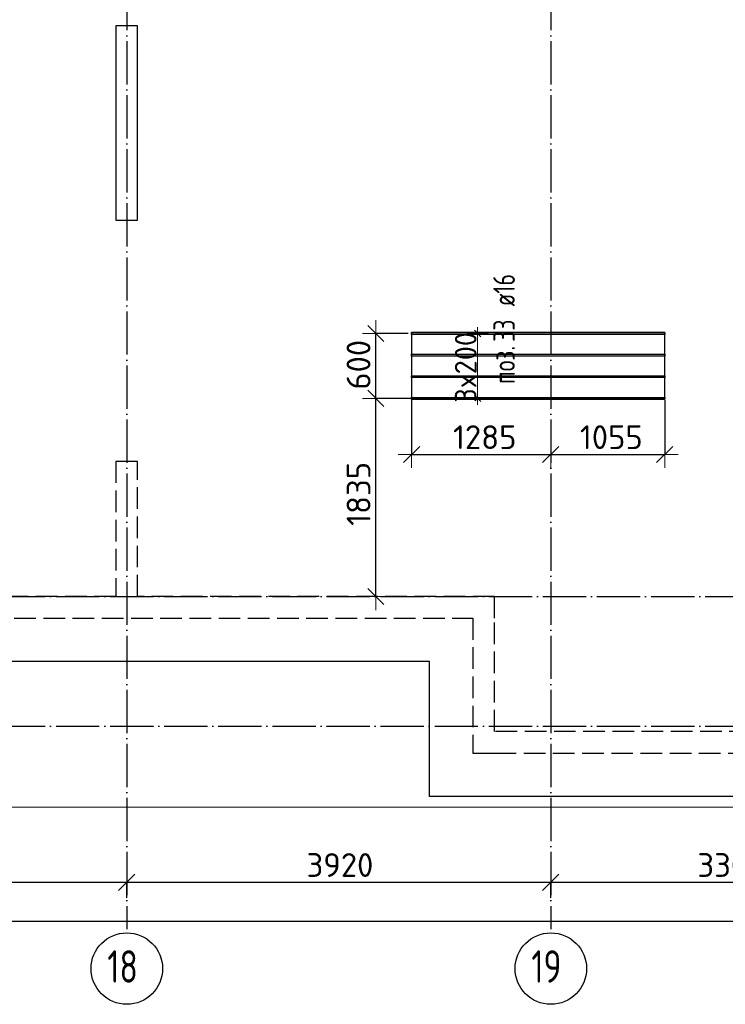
# Model space of a CAD drawing. Header units: millimetres. Extents: x 13527 to 139154, y -122592 to 61893.
# Tile 11 of 130: x 105871 to 112393, y -92573 to -83464. Entities that reach past the tile are written whole.
import ezdxf

# ---------------------------------------------------------------- set-up
doc = ezdxf.new("R2010")
doc.units = ezdxf.units.MM
doc.header["$PDMODE"] = 65
for name, pattern in [('______11', [500, 400, -50, 0, -50]), ('______2', [270, 200, -70]), ('______5', [1100, 800, -100, 100, -100])]:
    doc.linetypes.add(name, pattern=pattern)
for name, color, linetype, lineweight in [('Standard', 7, 'Continuous', 25), ('Колонна (1)', 7, 'Continuous', 35), ('Размерная линия_ общее', 7, 'Continuous', 13), ('Стена_ общее', 7, 'Continuous', 35), ('Фундамент_ общее', 7, 'Continuous', 35)]:
    doc.layers.add(name, color=color, linetype=linetype, lineweight=lineweight)
doc.layers.add('Арм.стержн.Доп. Арм верхн.зоны Х', color=7, linetype='Continuous', lineweight=35, true_color=0x8c8cff)
doc.layers.add('Осевая линия_ общее', color=7, linetype='______5', lineweight=13, true_color=0xa0a0a0)
doc.styles.add('ISOCPEUR', font='isocpeur.ttf')
doc.dimstyles.new('DIMSTYLE_16', dxfattribs={"dimtxt": 220, "dimasz": 250, "dimexe": 0, "dimexo": 0, "dimgap": 110, "dimtad": 2, "dimdec": 0, "dimrnd": 1, "dimzin": 12, "dimdsep": 46, "dimtxsty": 'ISOCPEUR', "dimblk1": 'ALL_ML_STRICH', "dimblk2": 'ALL_ML_STRICH', "dimsah": 1, "dimcen": 0, "dimclrd": 7, "dimclre": 256, "dimclrt": 7, "dimadec": 0, "dimazin": 0, "dimtfac": 1, "dimtdec": 0, "dimtix": 1, "dimtmove": 2, "dimatfit": 3, "dimfxl": 0, "dimtzin": 0, "dimlwd": 0, "dimlwe": -3, "dimarcsym": 0})
doc.dimstyles.new('DIMSTYLE_3', dxfattribs={"dimtxt": 220, "dimasz": 250, "dimexe": 0, "dimexo": 0, "dimgap": 110, "dimtad": 2, "dimdec": 0, "dimrnd": 5, "dimzin": 12, "dimdsep": 46, "dimtxsty": 'ISOCPEUR', "dimblk1": 'ALL_ML_STRICH', "dimblk2": 'ALL_ML_STRICH', "dimsah": 1, "dimcen": 0, "dimclrd": 7, "dimclre": 256, "dimclrt": 7, "dimadec": 0, "dimazin": 0, "dimtfac": 1, "dimtdec": 0, "dimtix": 1, "dimtmove": 2, "dimatfit": 3, "dimfxl": 0, "dimtvp": 1.2, "dimtzin": 0, "dimlwd": 0, "dimlwe": -3, "dimarcsym": 0})
doc.dimstyles.new('DIMSTYLE_5', dxfattribs={"dimtxt": 220, "dimasz": 250, "dimexe": 0, "dimexo": 0, "dimgap": 110, "dimtad": 2, "dimdec": 0, "dimrnd": 5, "dimzin": 12, "dimdsep": 46, "dimtxsty": 'ISOCPEUR', "dimblk1": 'ALL_ML_STRICH', "dimblk2": 'ALL_ML_STRICH', "dimsah": 1, "dimcen": 0, "dimclrd": 7, "dimclre": 256, "dimclrt": 7, "dimadec": 0, "dimazin": 0, "dimtfac": 1, "dimtdec": 0, "dimtix": 1, "dimtmove": 2, "dimatfit": 3, "dimfxl": 0, "dimtzin": 0, "dimlwd": 0, "dimlwe": -3, "dimarcsym": 0})

# ---------------------------------------------------------------- blocks, each defined once
blk = doc.blocks.new('СЛОЖНЫЙ_ОБЪЕКТ_4')
at = {"layer": 'Колонна (1)', "color": 9, "lineweight": -3, "true_color": 0xc7c7c7, "transparency": 33554687}
for p, q in [((106760, -83520), (106760, -85320)), ((106960, -83520), (106760, -83520)), ((106960, -85320), (106960, -83520)), ((106760, -85320), (106960, -85320))]:
    blk.add_line(p, q, dxfattribs=at)
at = {"layer": 'Стена_ общее', "color": 9, "linetype": '______2', "lineweight": -3, "true_color": 0xc7c7c7, "transparency": 33554687}
for p, q in [((106760, -87550), (106760, -88800)), ((106960, -87550), (106760, -87550)), ((106960, -88800), (106960, -87550)), ((106760, -88800), (103660, -88800)), ((110260, -88800), (106960, -88800)), ((110260, -89000), (110260, -88800)), ((103660, -89000), (110060, -89000)), ((110060, -89000), (110060, -90250)), ((110260, -90050), (110260, -89000)), ((113980, -90050), (110260, -90050)), ((110060, -90250), (110260, -90250)), ((110260, -90250), (114180, -90250))]:
    blk.add_line(p, q, dxfattribs=at)
blk = doc.blocks.new('ALL_ML_STRICH')
at = {"color": 0, "linetype": 'ByBlock', "lineweight": -2}
for p, q in [((0, -0.5), (0, 0.5)), ((-1, 0), (0.5, 0)), ((-0.3, -0.3), (0.3, 0.3))]:
    blk.add_line(p, q, dxfattribs=at)
blk = doc.blocks.new('*D343')
at = {"layer": 'DEFPOINTS', "color": 7, "linetype": 'Continuous', "lineweight": 13, "transparency": 33554687}
for p in [(109493.2, -86872.1), (110780, -87401.6), (109493.2, -87486.1)]:
    blk.add_point(p, dxfattribs=at)
at = {"layer": 'Размерная линия_ общее', "color": 253, "linetype": 'Continuous', "lineweight": -2, "true_color": 0xa0a0a0, "transparency": 33554687}
for p, q in [((109493.2, -86972.1), (109493.2, -87486.1)), ((110780, -87486.1), (110780, -87486.1))]:
    blk.add_line(p, q, dxfattribs=at)
at = {"layer": 'Размерная линия_ общее', "color": 7, "linetype": 'Continuous', "lineweight": -2, "transparency": 33554687}
blk.add_line((109493.2, -87486.1), (110780, -87486.1), dxfattribs=at)
at = {"layer": 'Размерная линия_ общее', "color": 7, "linetype": 'Continuous', "lineweight": 13, "transparency": 33554687, "xscale": 250, "yscale": 250, "zscale": 250, "rotation": 180}
blk.add_blockref('ALL_ML_STRICH', (109493.2, -87486.1), dxfattribs=at)
at = {"layer": 'Размерная линия_ общее', "color": 7, "linetype": 'Continuous', "lineweight": 13, "transparency": 33554687, "xscale": 250, "yscale": 250, "zscale": 250}
blk.add_blockref('ALL_ML_STRICH', (110780, -87486.1), dxfattribs=at)
at = {"layer": 'Размерная линия_ общее', "color": 7, "linetype": 'Continuous', "lineweight": 13, "transparency": 33554687, "insert": (110169.6, -87326.1), "char_height": 220, "width": 880, "attachment_point": 5, "style": 'ISOCPEUR'}
blk.add_mtext('\\A1;{1285}', dxfattribs=at)
blk = doc.blocks.new('*D344')
at = {"layer": 'DEFPOINTS', "color": 7, "linetype": 'Continuous', "lineweight": 13, "transparency": 33554687}
for p in [(111833.2, -86884.5), (110780, -87401.6), (110780, -87486.1)]:
    blk.add_point(p, dxfattribs=at)
at = {"layer": 'Размерная линия_ общее', "color": 253, "linetype": 'Continuous', "lineweight": -2, "true_color": 0xa0a0a0, "transparency": 33554687}
for p, q in [((111833.2, -86984.5), (111833.2, -87486.1)), ((110780, -87486.1), (110780, -87486.1))]:
    blk.add_line(p, q, dxfattribs=at)
at = {"layer": 'Размерная линия_ общее', "color": 7, "linetype": 'Continuous', "lineweight": -2, "transparency": 33554687}
blk.add_line((110780, -87486.1), (111833.2, -87486.1), dxfattribs=at)
at = {"layer": 'Размерная линия_ общее', "color": 7, "linetype": 'Continuous', "lineweight": 13, "transparency": 33554687, "xscale": 250, "yscale": 250, "zscale": 250, "rotation": 180}
blk.add_blockref('ALL_ML_STRICH', (110780, -87486.1), dxfattribs=at)
at = {"layer": 'Размерная линия_ общее', "color": 7, "linetype": 'Continuous', "lineweight": 13, "transparency": 33554687, "xscale": 250, "yscale": 250, "zscale": 250}
blk.add_blockref('ALL_ML_STRICH', (111833.2, -87486.1), dxfattribs=at)
at = {"layer": 'Размерная линия_ общее', "color": 7, "linetype": 'Continuous', "lineweight": 13, "transparency": 33554687, "insert": (111339.6, -87326.1), "char_height": 220, "width": 880, "attachment_point": 5, "style": 'ISOCPEUR'}
blk.add_mtext('\\A1;{1055}', dxfattribs=at)
blk = doc.blocks.new('*D345')
at = {"layer": 'DEFPOINTS', "color": 7, "linetype": 'Continuous', "lineweight": 13, "transparency": 33554687}
for p in [(109597.6, -86967.2), (109163.2, -88800), (109312, -88800)]:
    blk.add_point(p, dxfattribs=at)
at = {"layer": 'Размерная линия_ общее', "color": 253, "linetype": 'Continuous', "lineweight": -2, "true_color": 0xa0a0a0, "transparency": 33554687}
for p, q in [((109497.6, -86967.2), (109163.2, -86967.2)), ((109163.2, -88800), (109163.2, -88800))]:
    blk.add_line(p, q, dxfattribs=at)
at = {"layer": 'Размерная линия_ общее', "color": 7, "linetype": 'Continuous', "lineweight": -2, "transparency": 33554687}
blk.add_line((109163.2, -88800), (109163.2, -86967.2), dxfattribs=at)
at = {"layer": 'Размерная линия_ общее', "color": 7, "linetype": 'Continuous', "lineweight": 13, "transparency": 33554687, "xscale": 250, "yscale": 250, "zscale": 250}
for p, rotation in [((109163.2, -86967.2), 90), ((109163.2, -88800), 270)]:
    blk.add_blockref('ALL_ML_STRICH', p, dxfattribs=dict(at, rotation=rotation))
at = {"layer": 'Размерная линия_ общее', "color": 7, "linetype": 'Continuous', "lineweight": 13, "transparency": 33554687, "insert": (109003.2, -87850.6), "char_height": 220, "width": 880, "attachment_point": 5, "rotation": 90, "style": 'ISOCPEUR'}
blk.add_mtext('\\A1;{1835}', dxfattribs=at)
blk = doc.blocks.new('*D346')
at = {"layer": 'DEFPOINTS', "color": 7, "linetype": 'Continuous', "lineweight": 13, "transparency": 33554687}
for p in [(109560.3, -86367.2), (109163.2, -86967.2), (109597.6, -86967.2)]:
    blk.add_point(p, dxfattribs=at)
at = {"layer": 'Размерная линия_ общее', "color": 253, "linetype": 'Continuous', "lineweight": -2, "true_color": 0xa0a0a0, "transparency": 33554687}
for p, q in [((109460.3, -86367.2), (109163.2, -86367.2)), ((109497.6, -86967.2), (109163.2, -86967.2))]:
    blk.add_line(p, q, dxfattribs=at)
at = {"layer": 'Размерная линия_ общее', "color": 7, "linetype": 'Continuous', "lineweight": -2, "transparency": 33554687}
blk.add_line((109163.2, -86967.2), (109163.2, -86367.2), dxfattribs=at)
at = {"layer": 'Размерная линия_ общее', "color": 7, "linetype": 'Continuous', "lineweight": 13, "transparency": 33554687, "xscale": 250, "yscale": 250, "zscale": 250}
for p, rotation in [((109163.2, -86367.2), 90), ((109163.2, -86967.2), 270)]:
    blk.add_blockref('ALL_ML_STRICH', p, dxfattribs=dict(at, rotation=rotation))
at = {"layer": 'Размерная линия_ общее', "color": 7, "linetype": 'Continuous', "lineweight": 13, "transparency": 33554687, "insert": (109003.2, -86656.2), "char_height": 220, "width": 660, "attachment_point": 5, "rotation": 90, "style": 'ISOCPEUR'}
blk.add_mtext('\\A1;{600}', dxfattribs=at)
blk = doc.blocks.new('*D623')
at = {"layer": 'DEFPOINTS', "color": 7, "linetype": 'Continuous', "lineweight": 13, "transparency": 33554687}
for p in [(102940, -91444.3), (102940, -91607.9), (106860, -91607.9)]:
    blk.add_point(p, dxfattribs=at)
at = {"layer": 'Размерная линия_ общее', "color": 253, "linetype": 'Continuous', "lineweight": -2, "true_color": 0xa0a0a0, "transparency": 33554687}
for p, q in [((102940, -91587.9), (102940, -91444.3)), ((106860, -91587.9), (106860, -91444.3))]:
    blk.add_line(p, q, dxfattribs=at)
at = {"layer": 'Размерная линия_ общее', "color": 7, "linetype": 'Continuous', "lineweight": -2, "transparency": 33554687}
blk.add_line((102940, -91444.3), (106860, -91444.3), dxfattribs=at)
at = {"layer": 'Размерная линия_ общее', "color": 7, "linetype": 'Continuous', "lineweight": 13, "transparency": 33554687, "xscale": 250, "yscale": 250, "zscale": 250, "rotation": 180}
blk.add_blockref('ALL_ML_STRICH', (102940, -91444.3), dxfattribs=at)
at = {"layer": 'Размерная линия_ общее', "color": 7, "linetype": 'Continuous', "lineweight": 13, "transparency": 33554687, "xscale": 250, "yscale": 250, "zscale": 250}
blk.add_blockref('ALL_ML_STRICH', (106860, -91444.3), dxfattribs=at)
at = {"layer": 'Размерная линия_ общее', "color": 7, "linetype": 'Continuous', "lineweight": 13, "transparency": 33554687, "insert": (104911, -91284.3), "char_height": 220, "width": 880, "attachment_point": 5, "style": 'ISOCPEUR'}
blk.add_mtext('\\A1;{3920}', dxfattribs=at)
blk = doc.blocks.new('*D624')
at = {"layer": 'DEFPOINTS', "color": 7, "linetype": 'Continuous', "lineweight": 13, "transparency": 33554687}
for p in [(106860, -91444.3), (106860, -91607.9), (110780, -91607.9)]:
    blk.add_point(p, dxfattribs=at)
at = {"layer": 'Размерная линия_ общее', "color": 253, "linetype": 'Continuous', "lineweight": -2, "true_color": 0xa0a0a0, "transparency": 33554687}
for p, q in [((106860, -91587.9), (106860, -91444.3)), ((110780, -91587.9), (110780, -91444.3))]:
    blk.add_line(p, q, dxfattribs=at)
at = {"layer": 'Размерная линия_ общее', "color": 7, "linetype": 'Continuous', "lineweight": -2, "transparency": 33554687}
blk.add_line((106860, -91444.3), (110780, -91444.3), dxfattribs=at)
at = {"layer": 'Размерная линия_ общее', "color": 7, "linetype": 'Continuous', "lineweight": 13, "transparency": 33554687, "xscale": 250, "yscale": 250, "zscale": 250, "rotation": 180}
blk.add_blockref('ALL_ML_STRICH', (106860, -91444.3), dxfattribs=at)
at = {"layer": 'Размерная линия_ общее', "color": 7, "linetype": 'Continuous', "lineweight": 13, "transparency": 33554687, "xscale": 250, "yscale": 250, "zscale": 250}
blk.add_blockref('ALL_ML_STRICH', (110780, -91444.3), dxfattribs=at)
at = {"layer": 'Размерная линия_ общее', "color": 7, "linetype": 'Continuous', "lineweight": 13, "transparency": 33554687, "insert": (108831, -91284.3), "char_height": 220, "width": 880, "attachment_point": 5, "style": 'ISOCPEUR'}
blk.add_mtext('\\A1;{3920}', dxfattribs=at)
blk = doc.blocks.new('*D625')
at = {"layer": 'DEFPOINTS', "color": 7, "linetype": 'Continuous', "lineweight": 13, "transparency": 33554687}
for p in [(110780, -91444.3), (114080, -91473), (110780, -91607.9)]:
    blk.add_point(p, dxfattribs=at)
at = {"layer": 'Размерная линия_ общее', "color": 253, "linetype": 'Continuous', "lineweight": -2, "true_color": 0xa0a0a0, "transparency": 33554687}
for p, q in [((110780, -91587.9), (110780, -91444.3)), ((114080, -91453), (114080, -91444.3))]:
    blk.add_line(p, q, dxfattribs=at)
at = {"layer": 'Размерная линия_ общее', "color": 7, "linetype": 'Continuous', "lineweight": -2, "transparency": 33554687}
blk.add_line((110780, -91444.3), (114080, -91444.3), dxfattribs=at)
at = {"layer": 'Размерная линия_ общее', "color": 7, "linetype": 'Continuous', "lineweight": 13, "transparency": 33554687, "xscale": 250, "yscale": 250, "zscale": 250, "rotation": 180}
blk.add_blockref('ALL_ML_STRICH', (110780, -91444.3), dxfattribs=at)
at = {"layer": 'Размерная линия_ общее', "color": 7, "linetype": 'Continuous', "lineweight": 13, "transparency": 33554687, "xscale": 250, "yscale": 250, "zscale": 250}
blk.add_blockref('ALL_ML_STRICH', (114080, -91444.3), dxfattribs=at)
at = {"layer": 'Размерная линия_ общее', "color": 7, "linetype": 'Continuous', "lineweight": 13, "transparency": 33554687, "insert": (112441, -91284.3), "char_height": 220, "width": 880, "attachment_point": 5, "style": 'ISOCPEUR'}
blk.add_mtext('\\A1;{3300}', dxfattribs=at)
blk = doc.blocks.new('*D627')
at = {"layer": 'DEFPOINTS', "color": 7, "linetype": 'Continuous', "lineweight": 13, "transparency": 33554687}
for p in [(75300, -91703.8), (75300, -91804.3), (117380, -91728.7)]:
    blk.add_point(p, dxfattribs=at)
at = {"layer": 'Размерная линия_ общее', "color": 253, "linetype": 'Continuous', "lineweight": -2, "true_color": 0xa0a0a0, "transparency": 33554687}
for p, q in [((75300, -91803.8), (75300, -91804.3)), ((117380, -91828.7), (117380, -91804.3))]:
    blk.add_line(p, q, dxfattribs=at)
at = {"layer": 'Размерная линия_ общее', "color": 7, "linetype": 'Continuous', "lineweight": -2, "transparency": 33554687}
blk.add_line((75300, -91804.3), (117380, -91804.3), dxfattribs=at)
at = {"layer": 'Размерная линия_ общее', "color": 7, "linetype": 'Continuous', "lineweight": 13, "transparency": 33554687, "xscale": 250, "yscale": 250, "zscale": 250, "rotation": 180}
blk.add_blockref('ALL_ML_STRICH', (75300, -91804.3), dxfattribs=at)
at = {"layer": 'Размерная линия_ общее', "color": 7, "linetype": 'Continuous', "lineweight": 13, "transparency": 33554687, "xscale": 250, "yscale": 250, "zscale": 250}
blk.add_blockref('ALL_ML_STRICH', (117380, -91804.3), dxfattribs=at)
at = {"layer": 'Размерная линия_ общее', "color": 7, "linetype": 'Continuous', "lineweight": 13, "transparency": 33554687, "insert": (96340, -91644.3), "char_height": 220, "width": 1100, "attachment_point": 5, "style": 'ISOCPEUR'}
blk.add_mtext('\\A1;{42080}', dxfattribs=at)

msp = doc.modelspace()

# ---------------------------------------------------------------- linework, layer by layer
at = {"layer": 'Standard', "color": 7, "linetype": 'Continuous', "lineweight": 13, "transparency": 33554687}
msp.add_lwpolyline([(75100, -90750), (117980, -90750), (117980, -73560), (75100, -73560), (75100, -90750)], dxfattribs=at)
at = {"layer": 'Арм.стержн.Доп. Арм верхн.зоны Х', "color": 7, "linetype": 'Continuous', "lineweight": 25, "transparency": 33554687}
for p, q in [((110133.5, -86397.2), (110073.5, -86337.2)), ((110133.5, -86997.2), (110073.5, -86937.2))]:
    msp.add_line(p, q, dxfattribs=at)
at = {"layer": 'Арм.стержн.Доп. Арм верхн.зоны Х', "color": 7, "linetype": 'Continuous', "lineweight": 13, "transparency": 33554687}
for p, q in [((110103.5, -86367.2), (110103.5, -86307.2)), ((110103.5, -86967.2), (110103.5, -86367.2)), ((110103.5, -86967.2), (110103.5, -87027.2))]:
    msp.add_line(p, q, dxfattribs=at)
at = {"layer": 'Арм.стержн.Доп. Арм верхн.зоны Х', "color": 253, "linetype": 'Continuous', "lineweight": -3, "true_color": 0xa0a0a0, "transparency": 33554687}
for p, q in [((110103.5, -86367.2), (110003.5, -86367.2)), ((110103.5, -86367.2), (110203.5, -86367.2)), ((110103.5, -86967.2), (110003.5, -86967.2)), ((110103.5, -86967.2), (110203.5, -86967.2))]:
    msp.add_line(p, q, dxfattribs=at)
at = {"layer": 'Арм.стержн.Доп. Арм верхн.зоны Х', "color": 52, "linetype": 'Continuous', "lineweight": 25, "transparency": 33554687}
msp.add_lwpolyline([(111833.2, -86359.2), (109493.2, -86359.2), (109493.2, -86975.2), (111833.2, -86975.2), (111833.2, -86359.2)], dxfattribs=at)
at = {"layer": 'Арм.стержн.Доп. Арм верхн.зоны Х', "color": 7, "linetype": 'Continuous', "lineweight": 25, "transparency": 33554687}
for points in [[(111833.2, -86375.2), (109493.2, -86375.2), (109493.2, -86359.2), (111833.2, -86359.2), (111833.2, -86375.2)], [(111833.2, -86575.2), (109493.2, -86575.2), (109493.2, -86559.2), (111833.2, -86559.2), (111833.2, -86575.2)], [(111833.2, -86775.2), (109493.2, -86775.2), (109493.2, -86759.2), (111833.2, -86759.2), (111833.2, -86775.2)], [(111833.2, -86975.2), (109493.2, -86975.2), (109493.2, -86959.2), (111833.2, -86959.2), (111833.2, -86975.2)]]:
    msp.add_lwpolyline(points, dxfattribs=at)
at = {"layer": 'Осевая линия_ общее', "color": 253, "linetype": '______11', "lineweight": -3, "true_color": 0xa0a0a0, "transparency": 33554687}
for p, q in [((106860, -73660), (106860, -91877.9)), ((110780, -73660), (110780, -91877.9)), ((75200, -88800), (119325.4, -88800)), ((75200, -90000), (119325.4, -90000))]:
    msp.add_line(p, q, dxfattribs=at)
at = {"layer": 'Осевая линия_ общее', "color": 7, "linetype": 'Continuous', "lineweight": -3, "transparency": 33554687}
for centre in [(106860.4, -92242.4), (110780.4, -92242.4)]:
    msp.add_circle(centre, 330.4, dxfattribs=at)
at = {"layer": 'Фундамент_ общее', "color": 7, "lineweight": 25, "transparency": 33554687}
for p, q in [((109660, -89400), (104060, -89400)), ((109660, -90650), (109660, -89400)), ((114580, -90650), (109660, -90650))]:
    msp.add_line(p, q, dxfattribs=at)
at = {"layer": 'Фундамент_ общее', "color": 7, "linetype": 'Continuous', "lineweight": 25, "transparency": 33554687}
for p, q in [((109660, -89400), (104060, -89400)), ((109660, -90650), (109660, -89400)), ((114580, -90650), (109660, -90650))]:
    msp.add_line(p, q, dxfattribs=at)

# ---------------------------------------------------------------- block references
at = {"layer": 'Стена_ общее', "color": 9, "linetype": '______2', "lineweight": -3, "true_color": 0xc7c7c7, "transparency": 33554687}
msp.add_blockref('СЛОЖНЫЙ_ОБЪЕКТ_4', (0, 0), dxfattribs=at)

# ---------------------------------------------------------------- texts
at = {"layer": 'Арм.стержн.Доп. Арм верхн.зоны Х', "color": 7, "linetype": 'Continuous', "lineweight": 25, "transparency": 33554687, "char_height": 200, "attachment_point": 7, "rotation": 90, "style": 'ISOCPEUR'}
for s, insert, width in [('\\W0.74; ø16 ', (110448.4, -86210.3), 624.254), ('\\W0.73;33', (110448.4, -86443.6), 306.007), ('\\W0.77;поз.', (110448.4, -86835.3), 468.039)]:
    msp.add_mtext(s, dxfattribs=dict(at, insert=insert, width=width))
at = {"layer": 'Арм.стержн.Доп. Арм верхн.зоны Х', "color": 7, "linetype": 'Continuous', "lineweight": 13, "transparency": 33554687, "insert": (110093.5, -87007.2), "char_height": 200, "width": 793.963, "attachment_point": 7, "rotation": 90, "style": 'ISOCPEUR'}
msp.add_mtext('\\W0.95;3x200', dxfattribs=at)
at = {"layer": 'Осевая линия_ общее', "color": 7, "linetype": 'Continuous', "lineweight": -3, "transparency": 33554687, "char_height": 300, "width": 472.281, "attachment_point": 7, "style": 'ISOCPEUR'}
for s, insert in [('\\W0.75;18', (106680.4, -92372.9)), ('\\W0.75;19', (110600.4, -92372.9))]:
    msp.add_mtext(s, dxfattribs=dict(at, insert=insert))

# ---------------------------------------------------------------- dimensions: what is measured, and where the dimension line sits
at = {"layer": 'Размерная линия_ общее', "color": 7, "linetype": 'Continuous', "lineweight": 13, "transparency": 33554687}
for base, p1, p2, dimstyle, picture, middle in [((109163.2, -86367.2), (109497.6, -86967.2), (109460.3, -86367.2), 'DIMSTYLE_3', '*D346', (109003.2, -86656.2)), ((109163.2, -86967.2), (109163.2, -88800), (109497.6, -86967.2), 'DIMSTYLE_5', '*D345', (109003.2, -87850.6))]:
    dim = msp.add_linear_dim(base=base, p1=p1, p2=p2, angle=90, dimstyle=dimstyle, override={"dimpost": '<>', "dimclrd": 7, "dimclre": 253, "dimclrt": 7, "dimlwd": 0, "dimlwe": 65533}, dxfattribs=at)
    dim.commit()
    dim.dimension.update_dxf_attribs({"geometry": picture, "text_midpoint": middle, "dimtype": 160})
for base, p1, p2, dimstyle, picture, middle in [((110780, -87486.1), (109493.2, -86972.1), (110780, -87486.1), 'DIMSTYLE_5', '*D343', (110169.6, -87326.1)), ((111833.2, -87486.1), (110780, -87486.1), (111833.2, -86984.5), 'DIMSTYLE_5', '*D344', (111339.6, -87326.1)), ((106860, -91444.3), (102940, -91587.9), (106860, -91587.9), 'DIMSTYLE_5', '*D623', (104911, -91284.3)), ((110780, -91444.3), (106860, -91587.9), (110780, -91587.9), 'DIMSTYLE_5', '*D624', (108831, -91284.3)), ((114080, -91444.3), (110780, -91587.9), (114080, -91453), 'DIMSTYLE_5', '*D625', (112441, -91284.3)), ((117380, -91804.3), (75300, -91803.8), (117380, -91828.7), 'DIMSTYLE_16', '*D627', (96340, -91644.3))]:
    dim = msp.add_linear_dim(base=base, p1=p1, p2=p2, dimstyle=dimstyle, override={"dimpost": '<>', "dimclrd": 7, "dimclre": 253, "dimclrt": 7, "dimlwd": 0, "dimlwe": 65533}, dxfattribs=at)
    dim.commit()
    dim.dimension.update_dxf_attribs({"geometry": picture, "text_midpoint": middle, "dimtype": 160})

doc.saveas('drawing.dxf')
